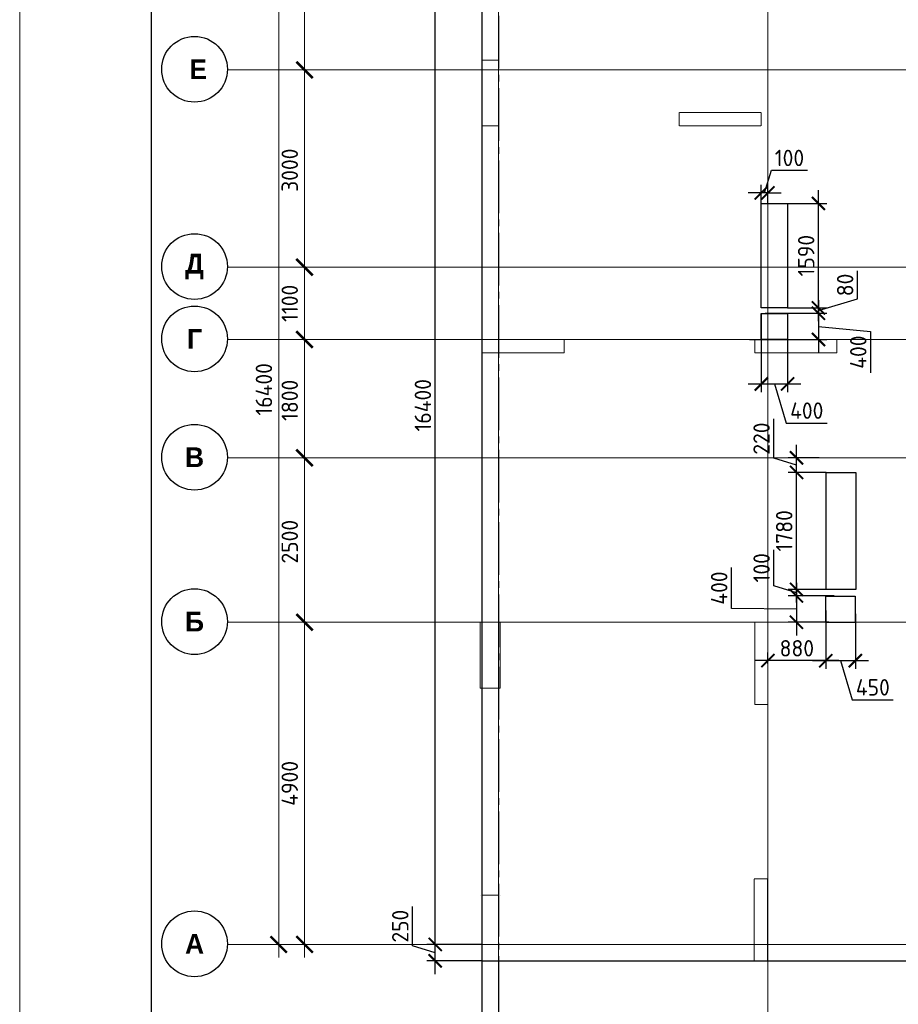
# Model space of a CAD drawing. Header units: millimetres. Extents: x -42044588 to 856694, y -806701 to 941911.
# Tile 65 of 256: x -203199 to -189834, y -386603 to -371629. Entities that reach past the tile are written whole.
import ezdxf

# ---------------------------------------------------------------- set-up
doc = ezdxf.new("R2010")
doc.units = ezdxf.units.MM
for name, pattern in [('______5', [1100, 800, -100, 100, -100]), ('DASHED', [7, 5, -2, 0]), ('осевая', [50.8, 31.75, -6.35, 6.35, -6.35])]:
    doc.linetypes.add(name, pattern=pattern)
doc.layers.add('Колонна_ бетон', color=7, linetype='Continuous', lineweight=50, true_color=0xb4b496)
for name, color, linetype, lineweight in [('Оси', 40, '______5', 18), ('Перекрытие ж_бетон', 1, 'Continuous', 30), ('РАЗМЕРЫ', 1, 'Continuous', 9), ('ТОНКИЕ', 7, 'Continuous', 9)]:
    doc.layers.add(name, color=color, linetype=linetype, lineweight=lineweight)
doc.layers.add('ТОЛСТЫЕ_ОСНОВНЫЕ', color=6, linetype='Continuous')
doc.styles.add('Century Gothic', font='GOTHIC.TTF')
doc.styles.add('GOST-2.304_Type-B', font='GOST_Common.ttf')
doc.dimstyles.new('СПДС', dxfattribs={"dimscale": 100, "dimtxt": 2.5, "dimasz": 2, "dimexe": 1.25, "dimexo": 0, "dimtad": 1, "dimdec": 0, "dimrnd": 5, "dimtxsty": 'GOST-2.304_Type-B', "dimblk": 'ARCHTICK', "dimcen": 2.5, "dimdle": 2, "dimclrd": 1, "dimclre": 1, "dimclrt": 1, "dimadec": 0, "dimazin": 2, "dimtfac": 0.75, "dimtdec": 0, "dimtmove": 1, "dimatfit": 3, "dimfxl": 0, "dimtolj": 1, "dimarcsym": 0})

# ---------------------------------------------------------------- blocks, each defined once
blk = doc.blocks.new('_ArchTick')
at = {"color": 0, "linetype": 'ByBlock', "const_width": 0.15}
blk.add_lwpolyline([(-0.5, -0.5), (0.5, 0.5)], dxfattribs=at)
blk = doc.blocks.new('*D6709')
at = {"color": 1, "lineweight": -2, "transparency": 16777216}
for p, q in [((-89046, -342901), (-89046, -326101)), ((-89266, -326301), (-88921, -326301)), ((-89046, -342701), (-89171, -342701))]:
    blk.add_line(p, q, dxfattribs=at)
at = {"layer": 'DEFPOINTS', "color": 0, "transparency": 16777216}
for p in [(-89266, -326301), (-89046, -326301), (-89046, -342701)]:
    blk.add_point(p, dxfattribs=at)
at = {"color": 1, "lineweight": -2, "transparency": 16777216, "xscale": 250, "yscale": 250, "zscale": 250}
for p, rotation in [((-89046, -326301), 90), ((-89046, -342701), 270)]:
    blk.add_blockref('_ArchTick', p, dxfattribs=dict(at, rotation=rotation))
at = {"color": 1, "transparency": 16777216, "insert": (-89271, -334259), "char_height": 250, "width": 104166.67, "attachment_point": 5, "rotation": 90, "style": 'GOST-2.304_Type-B'}
blk.add_mtext('\\A1;16400', dxfattribs=at)
blk = doc.blocks.new('NSY101')
at = {"color": 0, "linetype": 'ByBlock', "lineweight": -2}
blk.add_circle((0, 0), 50, dxfattribs=at)
blk = doc.blocks.new('СЛОЖНЫЙ_ОБЪЕКТ_23')
at = {"layer": 'Оси', "color": 16, "linetype": 'Continuous', "lineweight": 25, "transparency": 33554687, "xscale": 9.999999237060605, "yscale": 9.999999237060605, "zscale": 9.999999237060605}
blk.add_blockref('NSY101', (-12319, -19997), dxfattribs=at)
at = {"layer": 'Оси', "color": 16, "linetype": 'Continuous', "lineweight": 25, "transparency": 33554687, "insert": (-12319, -19997), "char_height": 300, "width": 460, "attachment_point": 5, "style": 'Century Gothic'}
blk.add_mtext('\\A1;{\\fCentury Gothic|i0|b1;\\H300.000000;\\W1.000000;\\C16;А}\\P', dxfattribs=at)
blk = doc.blocks.new('СЛОЖНЫЙ_ОБЪЕКТ_24')
at = {"layer": 'Оси', "color": 16, "linetype": 'Continuous', "lineweight": 25, "transparency": 33554687, "xscale": 9.999999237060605, "yscale": 9.999999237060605, "zscale": 9.999999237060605}
blk.add_blockref('NSY101', (-12319, -15097), dxfattribs=at)
at = {"layer": 'Оси', "color": 16, "linetype": 'Continuous', "lineweight": 25, "transparency": 33554687, "insert": (-12319, -15097), "char_height": 300, "width": 390, "attachment_point": 5, "style": 'Century Gothic'}
blk.add_mtext('\\A1;{\\fCentury Gothic|i0|b1;\\H300.000000;\\W1.000000;\\C16;Б}\\P', dxfattribs=at)
blk = doc.blocks.new('СЛОЖНЫЙ_ОБЪЕКТ_25')
at = {"layer": 'Оси', "color": 16, "linetype": 'Continuous', "lineweight": 25, "transparency": 33554687, "xscale": 9.999999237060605, "yscale": 9.999999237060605, "zscale": 9.999999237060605}
blk.add_blockref('NSY101', (-12319, -12597), dxfattribs=at)
at = {"layer": 'Оси', "color": 16, "linetype": 'Continuous', "lineweight": 25, "transparency": 33554687, "insert": (-12319, -12597), "char_height": 300, "width": 390, "attachment_point": 5, "style": 'Century Gothic'}
blk.add_mtext('\\A1;{\\fCentury Gothic|i0|b1;\\H300.000000;\\W1.000000;\\C16;В}\\P', dxfattribs=at)
blk = doc.blocks.new('СЛОЖНЫЙ_ОБЪЕКТ_26')
at = {"layer": 'Оси', "color": 16, "linetype": 'Continuous', "lineweight": 25, "transparency": 33554687, "xscale": 9.999999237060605, "yscale": 9.999999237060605, "zscale": 9.999999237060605}
blk.add_blockref('NSY101', (-12319, -10797), dxfattribs=at)
at = {"layer": 'Оси', "color": 16, "linetype": 'Continuous', "lineweight": 25, "transparency": 33554687, "insert": (-12319, -10797), "char_height": 300, "width": 345, "attachment_point": 5, "style": 'Century Gothic'}
blk.add_mtext('\\A1;{\\fCentury Gothic|i0|b1;\\H300.000000;\\W1.000000;\\C16;Г}\\P', dxfattribs=at)
blk = doc.blocks.new('СЛОЖНЫЙ_ОБЪЕКТ_27')
at = {"layer": 'Оси', "color": 16, "linetype": 'Continuous', "lineweight": 25, "transparency": 33554687, "xscale": 9.999999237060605, "yscale": 9.999999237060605, "zscale": 9.999999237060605}
blk.add_blockref('NSY101', (-12319, -9697), dxfattribs=at)
at = {"layer": 'Оси', "color": 16, "linetype": 'Continuous', "lineweight": 25, "transparency": 33554687, "insert": (-12319, -9697), "char_height": 300, "width": 470, "attachment_point": 5, "style": 'Century Gothic'}
blk.add_mtext('\\A1;{\\fCentury Gothic|i0|b1;\\H300.000000;\\W1.000000;\\C16;Д}\\P', dxfattribs=at)
blk = doc.blocks.new('СЛОЖНЫЙ_ОБЪЕКТ_62')
at = {"layer": 'Оси', "color": 16, "linetype": 'Continuous', "lineweight": 25, "transparency": 33554687, "xscale": 9.999999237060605, "yscale": 9.999999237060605, "zscale": 9.999999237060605}
blk.add_blockref('NSY101', (-12319, -6697), dxfattribs=at)
at = {"layer": 'Оси', "color": 16, "linetype": 'Continuous', "lineweight": 25, "transparency": 33554687, "insert": (-12319, -6697), "char_height": 300, "width": 480, "attachment_point": 5, "style": 'Century Gothic'}
blk.add_mtext('\\A1;{\\fCentury Gothic|i0|b1;\\H300.000000;\\W1.000000;\\C16; Е}\\P', dxfattribs=at)
blk = doc.blocks.new('*D6711')
at = {"color": 1, "lineweight": -2, "transparency": 16777216}
for p, q in [((-88653, -342901), (-88653, -337601)), ((-88653, -337801), (-88778, -337801)), ((-88653, -342701), (-88778, -342701))]:
    blk.add_line(p, q, dxfattribs=at)
at = {"layer": 'DEFPOINTS', "color": 0, "transparency": 16777216}
for p in [(-88653, -337801), (-88653, -337801), (-88653, -342701)]:
    blk.add_point(p, dxfattribs=at)
at = {"color": 1, "lineweight": -2, "transparency": 16777216, "xscale": 250, "yscale": 250, "zscale": 250}
for p, rotation in [((-88653, -337801), 90), ((-88653, -342701), 270)]:
    blk.add_blockref('_ArchTick', p, dxfattribs=dict(at, rotation=rotation))
at = {"color": 1, "transparency": 16777216, "insert": (-88878, -340251), "char_height": 250, "width": 83333.33, "attachment_point": 5, "rotation": 90, "style": 'GOST-2.304_Type-B'}
blk.add_mtext('\\A1;4900', dxfattribs=at)
blk = doc.blocks.new('*D6712')
at = {"color": 1, "lineweight": -2, "transparency": 16777216}
for p, q in [((-88653, -338001), (-88653, -335101)), ((-88653, -335301), (-88778, -335301)), ((-88653, -337801), (-88778, -337801))]:
    blk.add_line(p, q, dxfattribs=at)
at = {"layer": 'DEFPOINTS', "color": 0, "transparency": 16777216}
for p in [(-88653, -335301), (-88653, -335301), (-88653, -337801)]:
    blk.add_point(p, dxfattribs=at)
at = {"color": 1, "lineweight": -2, "transparency": 16777216, "xscale": 250, "yscale": 250, "zscale": 250}
for p, rotation in [((-88653, -335301), 90), ((-88653, -337801), 270)]:
    blk.add_blockref('_ArchTick', p, dxfattribs=dict(at, rotation=rotation))
at = {"color": 1, "transparency": 16777216, "insert": (-88878, -336576), "char_height": 250, "width": 83333.33, "attachment_point": 5, "rotation": 90, "style": 'GOST-2.304_Type-B'}
blk.add_mtext('\\A1;2500', dxfattribs=at)
blk = doc.blocks.new('*D6713')
at = {"color": 1, "lineweight": -2, "transparency": 16777216}
for p, q in [((-88653, -335501), (-88653, -333301)), ((-88653, -333501), (-88778, -333501)), ((-88653, -335301), (-88778, -335301))]:
    blk.add_line(p, q, dxfattribs=at)
at = {"layer": 'DEFPOINTS', "color": 0, "transparency": 16777216}
for p in [(-88653, -333501), (-88653, -333501), (-88653, -335301)]:
    blk.add_point(p, dxfattribs=at)
at = {"color": 1, "lineweight": -2, "transparency": 16777216, "xscale": 250, "yscale": 250, "zscale": 250}
for p, rotation in [((-88653, -333501), 90), ((-88653, -335301), 270)]:
    blk.add_blockref('_ArchTick', p, dxfattribs=dict(at, rotation=rotation))
at = {"color": 1, "transparency": 16777216, "insert": (-88878, -334426), "char_height": 250, "width": 83333.33, "attachment_point": 5, "rotation": 90, "style": 'GOST-2.304_Type-B'}
blk.add_mtext('\\A1;1800', dxfattribs=at)
blk = doc.blocks.new('*D6714')
at = {"color": 1, "lineweight": -2, "transparency": 16777216}
for p, q in [((-88653, -333701), (-88653, -332201)), ((-88653, -332401), (-88778, -332401)), ((-88653, -333501), (-88778, -333501))]:
    blk.add_line(p, q, dxfattribs=at)
at = {"layer": 'DEFPOINTS', "color": 0, "transparency": 16777216}
for p in [(-88653, -332401), (-88653, -332401), (-88653, -333501)]:
    blk.add_point(p, dxfattribs=at)
at = {"color": 1, "lineweight": -2, "transparency": 16777216, "xscale": 250, "yscale": 250, "zscale": 250}
for p, rotation in [((-88653, -332401), 90), ((-88653, -333501), 270)]:
    blk.add_blockref('_ArchTick', p, dxfattribs=dict(at, rotation=rotation))
at = {"color": 1, "transparency": 16777216, "insert": (-88878, -332951), "char_height": 250, "width": 83333.33, "attachment_point": 5, "rotation": 90, "style": 'GOST-2.304_Type-B'}
blk.add_mtext('\\A1;1100', dxfattribs=at)
blk = doc.blocks.new('*D6715')
at = {"color": 1, "lineweight": -2, "transparency": 16777216}
for p, q in [((-88653, -332601), (-88653, -329201)), ((-88653, -329401), (-88778, -329401)), ((-88653, -332401), (-88778, -332401))]:
    blk.add_line(p, q, dxfattribs=at)
at = {"layer": 'DEFPOINTS', "color": 0, "transparency": 16777216}
for p in [(-88653, -329401), (-88653, -329401), (-88653, -332401)]:
    blk.add_point(p, dxfattribs=at)
at = {"color": 1, "lineweight": -2, "transparency": 16777216, "xscale": 250, "yscale": 250, "zscale": 250}
for p, rotation in [((-88653, -329401), 90), ((-88653, -332401), 270)]:
    blk.add_blockref('_ArchTick', p, dxfattribs=dict(at, rotation=rotation))
at = {"color": 1, "transparency": 16777216, "insert": (-88878, -330926), "char_height": 250, "width": 83333.33, "attachment_point": 5, "rotation": 90, "style": 'GOST-2.304_Type-B'}
blk.add_mtext('\\A1;3000', dxfattribs=at)
blk = doc.blocks.new('*D6716')
at = {"color": 1, "lineweight": -2, "transparency": 16777216}
for p, q in [((-88653, -329601), (-88653, -326101)), ((-89077, -326301), (-88528, -326301)), ((-88653, -329401), (-88778, -329401))]:
    blk.add_line(p, q, dxfattribs=at)
at = {"layer": 'DEFPOINTS', "color": 0, "transparency": 16777216}
for p in [(-89077, -326301), (-88653, -326301), (-88653, -329401)]:
    blk.add_point(p, dxfattribs=at)
at = {"color": 1, "lineweight": -2, "transparency": 16777216, "xscale": 250, "yscale": 250, "zscale": 250}
for p, rotation in [((-88653, -326301), 90), ((-88653, -329401), 270)]:
    blk.add_blockref('_ArchTick', p, dxfattribs=dict(at, rotation=rotation))
at = {"color": 1, "transparency": 16777216, "insert": (-88878, -327851), "char_height": 250, "width": 83333.33, "attachment_point": 5, "rotation": 90, "style": 'GOST-2.304_Type-B'}
blk.add_mtext('\\A1;3100', dxfattribs=at)
blk = doc.blocks.new('*D962')
at = {"layer": 'DEFPOINTS', "color": 0, "transparency": 16777216}
for p in [(-196168, -385943), (-195918, -385943), (-196168, -388177)]:
    blk.add_point(p, dxfattribs=at)
at = {"layer": 'РАЗМЕРЫ', "color": 1, "lineweight": -2, "transparency": 16777216}
for p, q in [((-196168, -385943), (-196168, -388302)), ((-195918, -385943), (-195918, -388302)), ((-195718, -388177), (-196368, -388177)), ((-196043, -388177), (-195865, -388771)), ((-195865, -388771), (-195265, -388771))]:
    blk.add_line(p, q, dxfattribs=at)
at = {"layer": 'РАЗМЕРЫ', "color": 1, "lineweight": -2, "transparency": 16777216, "xscale": 200, "yscale": 200, "zscale": 200, "rotation": 180}
blk.add_blockref('_ArchTick', (-196168, -388177), dxfattribs=at)
at = {"layer": 'РАЗМЕРЫ', "color": 1, "lineweight": -2, "transparency": 16777216, "xscale": 200, "yscale": 200, "zscale": 200}
blk.add_blockref('_ArchTick', (-195918, -388177), dxfattribs=at)
at = {"layer": 'РАЗМЕРЫ', "color": 1, "lineweight": 0, "transparency": 16777216, "insert": (-195565, -388584), "char_height": 250, "attachment_point": 5, "style": 'GOST-2.304_Type-B'}
blk.add_mtext('\\A1;250', dxfattribs=at)
blk = doc.blocks.new('*D963')
at = {"layer": 'DEFPOINTS', "color": 0, "transparency": 16777216}
for p in [(-196879, -385693), (-196168, -385693), (-196168, -385943)]:
    blk.add_point(p, dxfattribs=at)
at = {"layer": 'РАЗМЕРЫ', "color": 1, "lineweight": -2, "transparency": 16777216}
for p, q in [((-197222, -385715), (-197222, -385115)), ((-196879, -386143), (-196879, -385493)), ((-196879, -385818), (-197222, -385715)), ((-196168, -385693), (-197004, -385693)), ((-196168, -385943), (-197004, -385943))]:
    blk.add_line(p, q, dxfattribs=at)
at = {"layer": 'РАЗМЕРЫ', "color": 1, "lineweight": -2, "transparency": 16777216, "xscale": 200, "yscale": 200, "zscale": 200}
for p, rotation in [((-196879, -385693), 90), ((-196879, -385943), 270)]:
    blk.add_blockref('_ArchTick', p, dxfattribs=dict(at, rotation=rotation))
at = {"layer": 'РАЗМЕРЫ', "color": 1, "lineweight": 0, "transparency": 16777216, "insert": (-197410, -385415), "char_height": 250, "attachment_point": 5, "rotation": 90, "style": 'GOST-2.304_Type-B'}
blk.add_mtext('\\A1;250', dxfattribs=at)
blk = doc.blocks.new('*D964')
at = {"layer": 'DEFPOINTS', "color": 0, "transparency": 16777216}
for p in [(-196879, -369293), (-196168, -369293), (-196586, -385693)]:
    blk.add_point(p, dxfattribs=at)
at = {"layer": 'РАЗМЕРЫ', "color": 1, "lineweight": -2, "transparency": 16777216}
for p, q in [((-196879, -385893), (-196879, -369093)), ((-196168, -369293), (-197004, -369293)), ((-196586, -385693), (-197004, -385693))]:
    blk.add_line(p, q, dxfattribs=at)
at = {"layer": 'РАЗМЕРЫ', "color": 1, "lineweight": -2, "transparency": 16777216, "xscale": 200, "yscale": 200, "zscale": 200}
for p, rotation in [((-196879, -369293), 90), ((-196879, -385693), 270)]:
    blk.add_blockref('_ArchTick', p, dxfattribs=dict(at, rotation=rotation))
at = {"layer": 'РАЗМЕРЫ', "color": 1, "lineweight": 0, "transparency": 16777216, "insert": (-197066, -377493), "char_height": 250, "attachment_point": 5, "rotation": 90, "style": 'GOST-2.304_Type-B'}
blk.add_mtext('\\A1;16400', dxfattribs=at)
blk = doc.blocks.new('подложка стн 1-го этажа')
at = {"layer": 'Колонна_ бетон', "color": 252, "linetype": 'DASHED', "lineweight": 0, "ltscale": 0.5, "true_color": 0x939598, "transparency": 33554687}
for p, q in [((7794, 22162, -200), (7794, 23162, -200)), ((7794, 23162, -200), (7794, 23162, -200)), ((7794, 23162, -200), (8044, 23162, -560)), ((8044, 23162, -560), (8044, 23162, -560)), ((8044, 23162, -400), (8044, 22162, -400)), ((10794, 22362, -200), (10794, 22362, -200)), ((10794, 22362, -200), (10794, 22162, -200)), ((10794, 22362, -200), (12044, 22362, -200)), ((12044, 22362, -200), (12044, 22362, -200)), ((12044, 22362, -200), (12044, 22162, -200)), ((8044, 22162, -200), (7794, 22162, -200)), ((7794, 22162, -200), (7794, 22162, -200)), ((8044, 22162, -200), (8044, 22162, -200)), ((10794, 22162, -200), (10794, 22162, -200)), ((10794, 22162, -200), (12044, 22162, -200)), ((12044, 22162, -200), (12044, 22162, -200)), ((7794, 18712, -200), (7794, 18912, -200)), ((7794, 18912, -200), (7794, 18912, -200)), ((9044, 18912, -200), (7794, 18912, -200)), ((9044, 18912, -200), (9044, 18912, -200)), ((9044, 18712, -200), (9044, 18912, -200)), ((11944, 18912, -200), (11944, 18912, -200)), ((11944, 18712, -200), (11944, 18912, -200)), ((11944, 18912, -200), (13194, 18912, -200)), ((13194, 18912, -200), (13194, 18912, -200)), ((13194, 18912, -200), (13194, 18712, -200)), ((9044, 18712, -200), (7794, 18712, -200)), ((7794, 18712, -200), (7794, 18712, -200)), ((9044, 18712, -200), (9044, 18712, -200)), ((13194, 18712, -200), (11944, 18712, -200)), ((11944, 18712, -200), (11944, 18712, -200)), ((13194, 18712, -200), (13194, 18712, -200)), ((7769, 14612, -200), (7769, 14612, -200)), ((7769, 14612, -200), (8069, 14612, -200)), ((7769, 13612, -200), (7769, 14612, -200)), ((8069, 14612, -200), (8069, 14612, -200)), ((8069, 13612, -200), (8069, 14612, -200)), ((11944, 14612, -200), (11944, 14612, -200)), ((11944, 13362, -200), (11944, 14612, -200)), ((11944, 14612, -200), (12144, 14612, -200)), ((12144, 14612, -200), (12144, 14612, -200)), ((12144, 13362, -200), (12144, 14612, -200)), ((7769, 13612, -200), (7769, 13612, -200)), ((7769, 13612, -200), (8069, 13612, -200)), ((8069, 13612, -200), (8069, 13612, -200)), ((11944, 13362, -200), (11944, 13362, -200)), ((11944, 13362, -200), (12144, 13362, -200)), ((12144, 13362, -200), (12144, 13362, -200)), ((11936, 10712, -760), (11936, 10712, -760)), ((11936, 9462, -760), (11936, 10712, -760)), ((11936, 10712, -760), (12136, 10712, -760)), ((12136, 10712, -760), (12136, 10712, -760)), ((12136, 9462, -760), (12136, 10712, -760)), ((7769, 10462, -560), (7769, 10462, -560)), ((7794, 10462, -560), (8044, 10462, -560)), ((7794, 9462, -560), (7794, 10462, -560)), ((8044, 9462, -560), (8044, 10462, -560)), ((8069, 10462, -560), (8069, 10462, -560)), ((7794, 9462, -560), (7794, 9462, -560)), ((7794, 9462, -560), (8046, 9462, -560)), ((8046, 9462, -560), (8046, 9462, -560)), ((11936, 9462, -760), (11936, 9462, -760)), ((11936, 9462, -760), (12136, 9462, -760)), ((12136, 9462, -760), (12136, 9462, -760))]:
    blk.add_line(p, q, dxfattribs=at)
blk = doc.blocks.new('*U6686')
at = {"layer": 'ТОЛСТЫЕ_ОСНОВНЫЕ', "color": 6}
blk.add_lwpolyline([(20, 5), (886, 5), (886, 415), (20, 415)], close=True, dxfattribs=at)
at = {"layer": 'ТОНКИЕ'}
blk.add_lwpolyline([(0, 0), (891, 0), (891, 420), (0, 420)], close=True, dxfattribs=at)
blk = doc.blocks.new('*D3781')
at = {"layer": 'DEFPOINTS', "color": 0, "transparency": 16777216}
for p in [(-191918, -376095), (-191518, -376093), (-191518, -377169)]:
    blk.add_point(p, dxfattribs=at)
at = {"layer": 'РАЗМЕРЫ', "color": 1, "lineweight": -2, "transparency": 16777216}
for p, q in [((-191918, -376095), (-191918, -377294)), ((-191518, -376093), (-191518, -377294)), ((-192118, -377169), (-191318, -377169)), ((-191718, -377169), (-191540, -377763)), ((-191540, -377763), (-190915, -377763))]:
    blk.add_line(p, q, dxfattribs=at)
at = {"layer": 'РАЗМЕРЫ', "color": 1, "lineweight": -2, "transparency": 16777216, "xscale": 200, "yscale": 200, "zscale": 200, "rotation": 180}
blk.add_blockref('_ArchTick', (-191918, -377169), dxfattribs=at)
at = {"layer": 'РАЗМЕРЫ', "color": 1, "lineweight": -2, "transparency": 16777216, "xscale": 200, "yscale": 200, "zscale": 200}
blk.add_blockref('_ArchTick', (-191518, -377169), dxfattribs=at)
at = {"layer": 'РАЗМЕРЫ', "color": 1, "lineweight": 0, "transparency": 16777216, "insert": (-191227, -377575), "char_height": 250, "attachment_point": 5, "style": 'GOST-2.304_Type-B'}
blk.add_mtext('\\A1;400', dxfattribs=at)
blk = doc.blocks.new('*D3782')
at = {"layer": 'DEFPOINTS', "color": 0, "transparency": 16777216}
for p in [(-191860, -376093), (-192097, -376493), (-191049, -376493)]:
    blk.add_point(p, dxfattribs=at)
at = {"layer": 'РАЗМЕРЫ', "color": 1, "lineweight": -2, "transparency": 16777216}
for p, q in [((-191049, -375893), (-191049, -376693)), ((-191860, -376093), (-190924, -376093)), ((-191049, -376293), (-190255, -376373)), ((-190255, -376373), (-190255, -376998)), ((-192097, -376493), (-190924, -376493))]:
    blk.add_line(p, q, dxfattribs=at)
at = {"layer": 'РАЗМЕРЫ', "color": 1, "lineweight": -2, "transparency": 16777216, "xscale": 200, "yscale": 200, "zscale": 200}
for p, rotation in [((-191049, -376093), 90), ((-191049, -376493), 270)]:
    blk.add_blockref('_ArchTick', p, dxfattribs=dict(at, rotation=rotation))
at = {"layer": 'РАЗМЕРЫ', "color": 1, "lineweight": 0, "transparency": 16777216, "insert": (-190443, -376685), "char_height": 250, "attachment_point": 5, "rotation": 90, "style": 'GOST-2.304_Type-B'}
blk.add_mtext('\\A1;400', dxfattribs=at)
blk = doc.blocks.new('*D3786')
at = {"layer": 'DEFPOINTS', "color": 0, "transparency": 16777216}
for p in [(-190808, -380393), (-191383, -380793), (-190890, -380793)]:
    blk.add_point(p, dxfattribs=at)
at = {"layer": 'РАЗМЕРЫ', "color": 1, "lineweight": -2, "transparency": 16777216}
for p, q in [((-192372, -380586), (-192372, -379961)), ((-191383, -380193), (-191383, -380993)), ((-190808, -380393), (-191508, -380393)), ((-191383, -380593), (-192372, -380586)), ((-190890, -380793), (-191508, -380793))]:
    blk.add_line(p, q, dxfattribs=at)
at = {"layer": 'РАЗМЕРЫ', "color": 1, "lineweight": -2, "transparency": 16777216, "xscale": 200, "yscale": 200, "zscale": 200}
for p, rotation in [((-191383, -380393), 90), ((-191383, -380793), 270)]:
    blk.add_blockref('_ArchTick', p, dxfattribs=dict(at, rotation=rotation))
at = {"layer": 'РАЗМЕРЫ', "color": 1, "lineweight": 0, "transparency": 16777216, "insert": (-192559, -380273), "char_height": 250, "attachment_point": 5, "rotation": 90, "style": 'GOST-2.304_Type-B'}
blk.add_mtext('\\A1;400', dxfattribs=at)
blk = doc.blocks.new('*D3787')
at = {"layer": 'DEFPOINTS', "color": 0, "transparency": 16777216}
for p in [(-190938, -380613), (-190487, -380667), (-190487, -381377)]:
    blk.add_point(p, dxfattribs=at)
at = {"layer": 'РАЗМЕРЫ', "color": 1, "lineweight": -2, "transparency": 16777216}
for p, q in [((-190938, -380613), (-190938, -381502)), ((-190487, -380667), (-190487, -381502)), ((-191138, -381377), (-190287, -381377)), ((-190713, -381377), (-190535, -381971)), ((-190535, -381971), (-189910, -381971))]:
    blk.add_line(p, q, dxfattribs=at)
at = {"layer": 'РАЗМЕРЫ', "color": 1, "lineweight": -2, "transparency": 16777216, "xscale": 200, "yscale": 200, "zscale": 200, "rotation": 180}
blk.add_blockref('_ArchTick', (-190938, -381377), dxfattribs=at)
at = {"layer": 'РАЗМЕРЫ', "color": 1, "lineweight": -2, "transparency": 16777216, "xscale": 200, "yscale": 200, "zscale": 200}
blk.add_blockref('_ArchTick', (-190487, -381377), dxfattribs=at)
at = {"layer": 'РАЗМЕРЫ', "color": 1, "lineweight": 0, "transparency": 16777216, "insert": (-190222, -381783), "char_height": 250, "attachment_point": 5, "style": 'GOST-2.304_Type-B'}
blk.add_mtext('\\A1;450', dxfattribs=at)
blk = doc.blocks.new('*D3945')
at = {"layer": 'DEFPOINTS', "color": 0, "transparency": 16777216}
for p in [(-190938, -380613), (-191818, -381377), (-191818, -381420)]:
    blk.add_point(p, dxfattribs=at)
at = {"layer": 'РАЗМЕРЫ', "color": 1, "lineweight": -2, "transparency": 16777216}
for p, q in [((-190938, -380613), (-190938, -381502)), ((-190738, -381377), (-192018, -381377)), ((-191818, -381420), (-191818, -381252))]:
    blk.add_line(p, q, dxfattribs=at)
at = {"layer": 'РАЗМЕРЫ', "color": 1, "lineweight": -2, "transparency": 16777216, "xscale": 200, "yscale": 200, "zscale": 200, "rotation": 180}
blk.add_blockref('_ArchTick', (-191818, -381377), dxfattribs=at)
at = {"layer": 'РАЗМЕРЫ', "color": 1, "lineweight": -2, "transparency": 16777216, "xscale": 200, "yscale": 200, "zscale": 200}
blk.add_blockref('_ArchTick', (-190938, -381377), dxfattribs=at)
at = {"layer": 'РАЗМЕРЫ', "color": 1, "lineweight": 0, "transparency": 16777216, "insert": (-191378, -381189), "char_height": 250, "attachment_point": 5, "style": 'GOST-2.304_Type-B'}
blk.add_mtext('\\A1;880', dxfattribs=at)
blk = doc.blocks.new('*D3850')
at = {"layer": 'DEFPOINTS', "color": 0, "transparency": 16777216}
for p in [(-191860, -376093), (-191518, -376013), (-191049, -376013)]:
    blk.add_point(p, dxfattribs=at)
at = {"layer": 'РАЗМЕРЫ', "color": 1, "lineweight": -2, "transparency": 16777216}
for p, q in [((-190455, -375875), (-190455, -375450)), ((-191049, -376013), (-191049, -375813)), ((-191049, -376053), (-190455, -375875)), ((-191860, -376093), (-190924, -376093)), ((-191518, -376013), (-190924, -376013)), ((-191049, -376093), (-191049, -376013)), ((-191049, -376093), (-191049, -376013)), ((-191049, -376093), (-191049, -376293))]:
    blk.add_line(p, q, dxfattribs=at)
at = {"layer": 'РАЗМЕРЫ', "color": 1, "lineweight": -2, "transparency": 16777216, "xscale": 200, "yscale": 200, "zscale": 200}
for p, rotation in [((-191049, -376013), 270), ((-191049, -376093), 90)]:
    blk.add_blockref('_ArchTick', p, dxfattribs=dict(at, rotation=rotation))
at = {"layer": 'РАЗМЕРЫ', "color": 1, "lineweight": 0, "transparency": 16777216, "insert": (-190643, -375663), "char_height": 250, "attachment_point": 5, "rotation": 90, "style": 'GOST-2.304_Type-B'}
blk.add_mtext('\\A1;80', dxfattribs=at)
blk = doc.blocks.new('*D3851')
at = {"layer": 'DEFPOINTS', "color": 0, "transparency": 16777216}
for p in [(-191518, -374423), (-191049, -374423), (-191518, -376013)]:
    blk.add_point(p, dxfattribs=at)
at = {"layer": 'РАЗМЕРЫ', "color": 1, "lineweight": -2, "transparency": 16777216}
for p, q in [((-191049, -376213), (-191049, -374223)), ((-191518, -374423), (-190924, -374423)), ((-191518, -376013), (-190924, -376013))]:
    blk.add_line(p, q, dxfattribs=at)
at = {"layer": 'РАЗМЕРЫ', "color": 1, "lineweight": -2, "transparency": 16777216, "xscale": 200, "yscale": 200, "zscale": 200}
for p, rotation in [((-191049, -374423), 90), ((-191049, -376013), 270)]:
    blk.add_blockref('_ArchTick', p, dxfattribs=dict(at, rotation=rotation))
at = {"layer": 'РАЗМЕРЫ', "color": 1, "lineweight": 0, "transparency": 16777216, "insert": (-191236, -375218), "char_height": 250, "attachment_point": 5, "rotation": 90, "style": 'GOST-2.304_Type-B'}
blk.add_mtext('\\A1;1590', dxfattribs=at)
blk = doc.blocks.new('*D3852')
at = {"layer": 'DEFPOINTS', "color": 0, "transparency": 16777216}
for p in [(-191383, -380293), (-190931, -380293), (-190808, -380393)]:
    blk.add_point(p, dxfattribs=at)
at = {"layer": 'РАЗМЕРЫ', "color": 1, "lineweight": -2, "transparency": 16777216}
for p, q in [((-191726, -380240), (-191726, -379690)), ((-191383, -380293), (-191383, -380093)), ((-191383, -380343), (-191726, -380240)), ((-190931, -380293), (-191508, -380293)), ((-191383, -380393), (-191383, -380293)), ((-191383, -380393), (-191383, -380293)), ((-190808, -380393), (-191508, -380393)), ((-191383, -380393), (-191383, -380593))]:
    blk.add_line(p, q, dxfattribs=at)
at = {"layer": 'РАЗМЕРЫ', "color": 1, "lineweight": -2, "transparency": 16777216, "xscale": 200, "yscale": 200, "zscale": 200}
for p, rotation in [((-191383, -380293), 270), ((-191383, -380393), 90)]:
    blk.add_blockref('_ArchTick', p, dxfattribs=dict(at, rotation=rotation))
at = {"layer": 'РАЗМЕРЫ', "color": 1, "lineweight": 0, "transparency": 16777216, "insert": (-191914, -379965), "char_height": 250, "attachment_point": 5, "rotation": 90, "style": 'GOST-2.304_Type-B'}
blk.add_mtext('\\A1;100', dxfattribs=at)
blk = doc.blocks.new('*D3853')
at = {"layer": 'DEFPOINTS', "color": 0, "transparency": 16777216}
for p in [(-191382, -378513), (-190931, -378513), (-190931, -380293)]:
    blk.add_point(p, dxfattribs=at)
at = {"layer": 'РАЗМЕРЫ', "color": 1, "lineweight": -2, "transparency": 16777216}
for p, q in [((-191382, -380493), (-191382, -378313)), ((-190931, -378513), (-191507, -378513)), ((-190931, -380293), (-191507, -380293))]:
    blk.add_line(p, q, dxfattribs=at)
at = {"layer": 'РАЗМЕРЫ', "color": 1, "lineweight": -2, "transparency": 16777216, "xscale": 200, "yscale": 200, "zscale": 200}
for p, rotation in [((-191382, -378513), 90), ((-191382, -380293), 270)]:
    blk.add_blockref('_ArchTick', p, dxfattribs=dict(at, rotation=rotation))
at = {"layer": 'РАЗМЕРЫ', "color": 1, "lineweight": 0, "transparency": 16777216, "insert": (-191570, -379403), "char_height": 250, "attachment_point": 5, "rotation": 90, "style": 'GOST-2.304_Type-B'}
blk.add_mtext('\\A1;1780', dxfattribs=at)
blk = doc.blocks.new('*D3961')
at = {"layer": 'DEFPOINTS', "color": 0, "transparency": 16777216}
for p in [(-191383, -378293), (-191037, -378293), (-190931, -378513)]:
    blk.add_point(p, dxfattribs=at)
at = {"layer": 'РАЗМЕРЫ', "color": 1, "lineweight": -2, "transparency": 16777216}
for p, q in [((-191726, -378300), (-191726, -377700)), ((-191383, -378713), (-191383, -378093)), ((-191383, -378403), (-191726, -378300)), ((-191037, -378293), (-191508, -378293)), ((-190931, -378513), (-191508, -378513))]:
    blk.add_line(p, q, dxfattribs=at)
at = {"layer": 'РАЗМЕРЫ', "color": 1, "lineweight": -2, "transparency": 16777216, "xscale": 200, "yscale": 200, "zscale": 200}
for p, rotation in [((-191383, -378293), 90), ((-191383, -378513), 270)]:
    blk.add_blockref('_ArchTick', p, dxfattribs=dict(at, rotation=rotation))
at = {"layer": 'РАЗМЕРЫ', "color": 1, "lineweight": 0, "transparency": 16777216, "insert": (-191914, -378000), "char_height": 250, "attachment_point": 5, "rotation": 90, "style": 'GOST-2.304_Type-B'}
blk.add_mtext('\\A1;220', dxfattribs=at)
blk = doc.blocks.new('*D3775')
at = {"layer": 'DEFPOINTS', "color": 0, "transparency": 16777216}
for p in [(-191918, -374264), (-191918, -374423), (-191818, -374423)]:
    blk.add_point(p, dxfattribs=at)
at = {"layer": 'РАЗМЕРЫ', "color": 1, "lineweight": -2, "transparency": 16777216}
for p, q in [((-191868, -374264), (-191765, -373920)), ((-191765, -373920), (-191215, -373920)), ((-191918, -374423), (-191918, -374139)), ((-191818, -374423), (-191818, -374139)), ((-191918, -374264), (-192118, -374264)), ((-191818, -374264), (-191918, -374264)), ((-191818, -374264), (-191918, -374264)), ((-191818, -374264), (-191618, -374264))]:
    blk.add_line(p, q, dxfattribs=at)
at = {"layer": 'РАЗМЕРЫ', "color": 1, "lineweight": -2, "transparency": 16777216, "xscale": 200, "yscale": 200, "zscale": 200}
blk.add_blockref('_ArchTick', (-191918, -374264), dxfattribs=at)
at = {"layer": 'РАЗМЕРЫ', "color": 1, "lineweight": -2, "transparency": 16777216, "xscale": 200, "yscale": 200, "zscale": 200, "rotation": 180}
blk.add_blockref('_ArchTick', (-191818, -374264), dxfattribs=at)
at = {"layer": 'РАЗМЕРЫ', "color": 1, "lineweight": 0, "transparency": 16777216, "insert": (-191490, -373732), "char_height": 250, "attachment_point": 5, "style": 'GOST-2.304_Type-B'}
blk.add_mtext('\\A1;100', dxfattribs=at)
blk = doc.blocks.new('блочина')
at = {"layer": 'Перекрытие ж_бетон', "color": 4}
for points in [[(108013, 60560), (107613, 60560), (107613, 62150), (108013, 62150)], [(107613, 60478), (108013, 60478), (108013, 60078), (107613, 60078)], [(109050, 56280), (108600, 56280), (108600, 58060), (109050, 58060)], [(108593, 56178), (109042, 56178), (109042, 55778), (108593, 55778)]]:
    blk.add_lwpolyline(points, close=True, dxfattribs=at)
blk = doc.blocks.new('оси блок 2')
at = {"layer": 'Оси', "color": 16, "linetype": 'осевая', "lineweight": 0, "ltscale": 0.25, "transparency": 33554687}
for p, q in [((-85704.7, -322543), (-85704.7, -347930)), ((-81604.7, -322543), (-81604.7, -347914.1)), ((-89822.3, -329401.3), (-37238.5, -329401.3)), ((-89822.3, -332401.3), (-37238.5, -332401.3)), ((-89822.3, -333501.3), (-37238.5, -333501.3)), ((-89822.3, -335301.3), (-37238.5, -335301.3)), ((-89822.3, -337801.3), (-37238.5, -337801.3)), ((-89822.3, -342701.3), (-37238.5, -342701.3))]:
    blk.add_line(p, q, dxfattribs=at)
at = {"layer": 'Оси', "color": 16, "linetype": 'Continuous', "lineweight": 25, "transparency": 33554687}
for name in ['СЛОЖНЫЙ_ОБЪЕКТ_62', 'СЛОЖНЫЙ_ОБЪЕКТ_27', 'СЛОЖНЫЙ_ОБЪЕКТ_26', 'СЛОЖНЫЙ_ОБЪЕКТ_25', 'СЛОЖНЫЙ_ОБЪЕКТ_24', 'СЛОЖНЫЙ_ОБЪЕКТ_23']:
    blk.add_blockref(name, (-78007.2, -322694.4), dxfattribs=at)
for base, p1, p2, picture, middle in [((-89046, -326301.3), (-89046, -342701.3), (-89266.1, -326301.3), '*D6709', (-89046, -334259)), ((-88653.5, -326301.3), (-88653.5, -329401.3), (-89077, -326301.3), '*D6716', (-88653.5, -327851.3)), ((-88653.5, -329401.3), (-88653.5, -332401.3), (-88653.5, -329401.3), '*D6715', (-88653.5, -330926.5)), ((-88653.5, -332401.3), (-88653.5, -333501.3), (-88653.5, -332401.3), '*D6714', (-88653.5, -332951.3)), ((-88653.5, -333501.3), (-88653.5, -335301.3), (-88653.5, -333501.3), '*D6713', (-88653.5, -334426.5)), ((-88653.5, -335301.3), (-88653.5, -337801.3), (-88653.5, -335301.3), '*D6712', (-88653.5, -336576.5)), ((-88653.5, -337801.3), (-88653.5, -342701.3), (-88653.5, -337801.3), '*D6711', (-88653.5, -340251.3))]:
    dim = blk.add_linear_dim(base=base, p1=p1, p2=p2, angle=90, dimstyle='СПДС', override={"dimgap": 1})
    dim.commit()
    dim.dimension.update_dxf_attribs({"geometry": picture, "text_midpoint": middle, "dimtype": 160})

msp = doc.modelspace()

# ---------------------------------------------------------------- linework, layer by layer
at = {"layer": 'Оси', "color": 16, "linetype": '______5', "lineweight": 25, "transparency": 33554687}
msp.add_line((-195918.038, -367170.061), (-195918.038, -391160.061), dxfattribs=at)
at = {"layer": 'Перекрытие ж_бетон'}
for points in [[(-185508.038, -369043.339), (-185508.038, -369043.339), (-196168.038, -369043.339), (-196168.038, -385943.339)], [(-196168.038, -385943.339), (-177617.874, -385943.339)]]:
    msp.add_lwpolyline(points, dxfattribs=at)

# ---------------------------------------------------------------- block references
at = {"xscale": 100, "yscale": 100, "zscale": 100}
msp.add_blockref('*U6686', (-203199.263, -403200.052), dxfattribs=at)
for name, p in [('подложка стн 1-го этажа', (-203961.961, -395405.133, 560)), ('блочина', (-299531.244, -436573.303))]:
    msp.add_blockref(name, p)
at = {"layer": 'РАЗМЕРЫ'}
msp.add_blockref('оси блок 2', (-110213.32, -42992.017), dxfattribs=at)

# ---------------------------------------------------------------- dimensions: what is measured, and where the dimension line sits
at = {"layer": 'РАЗМЕРЫ', "lineweight": 0}
for base, p1, p2, picture, middle in [((-196878.615, -369293.339), (-196585.826, -385693.339), (-196168.038, -369293.339), '*D964', (-197066.115, -377493.339)), ((-191048.81, -374423.339), (-191517.691, -376013.339), (-191517.691, -374423.339), '*D3851', (-191236.31, -375218.339)), ((-191048.81, -376013.339), (-191859.846, -376093.339), (-191517.691, -376013.339), '*D3850', (-190642.56, -375812.714)), ((-191382.562, -378293.339), (-190930.61, -378513.433), (-191036.613, -378293.339), '*D3961', (-191913.812, -378237.761)), ((-191382.478, -378513.433), (-190930.693, -380293.431), (-190930.61, -378513.433), '*D3853', (-191569.978, -379403.432)), ((-191382.562, -380293.431), (-190807.604, -380393.339), (-190930.693, -380293.431), '*D3852', (-191913.812, -380177.76)), ((-196878.615, -385693.339), (-196168.038, -385943.339), (-196168.038, -385693.339), '*D963', (-197409.865, -385652.714))]:
    dim = msp.add_linear_dim(base=base, p1=p1, p2=p2, angle=90, dimstyle='СПДС', override={"dimrnd": 5}, dxfattribs=at)
    dim.commit()
    dim.dimension.update_dxf_attribs({"geometry": picture, "text_midpoint": middle})
dim = msp.add_linear_dim(base=(-191917.691, -374263.545), p1=(-191817.896, -374423.339), p2=(-191917.691, -374423.339), dimstyle='СПДС', dxfattribs=at)
dim.commit()
dim.dimension.update_dxf_attribs({"geometry": '*D3775', "text_midpoint": (-191702.169, -373732.295)})
at = {"layer": 'РАЗМЕРЫ', "color": 4, "lineweight": 0}
dim = msp.add_linear_dim(base=(-191048.81, -376493.339), p1=(-191859.846, -376093.339), p2=(-192096.649, -376493.339), angle=90, dimstyle='СПДС', override={"dimrnd": 5}, dxfattribs=at)
dim.commit()
dim.dimension.update_dxf_attribs({"geometry": '*D3782', "text_midpoint": (-190255.107, -376435.027), "dimtype": 160})
dim = msp.add_linear_dim(base=(-191517.894, -377169.076), p1=(-191918.036, -376095.339), p2=(-191517.894, -376093.339), dimstyle='СПДС', override={"dimrnd": 5}, dxfattribs=at)
dim.commit()
dim.dimension.update_dxf_attribs({"geometry": '*D3781', "text_midpoint": (-191477.34, -377575.326)})
at = {"layer": 'РАЗМЕРЫ', "lineweight": 0}
dim = msp.add_linear_dim(base=(-191382.562, -380793.34), p1=(-190807.604, -380393.339), p2=(-190890.456, -380793.34), angle=90, dimstyle='СПДС', override={"dimrnd": 5}, dxfattribs=at)
dim.commit()
dim.dimension.update_dxf_attribs({"geometry": '*D3786', "text_midpoint": (-192371.503, -380523.339), "dimtype": 160})
for base, p1, p2, picture, middle in [((-191817.896, -381376.897), (-190937.894, -380613.209), (-191817.896, -381420.315), '*D3945', (-191377.895, -381189.397)), ((-190487.415, -381376.897), (-190937.894, -380613.209), (-190487.415, -380667.156), '*D3787', (-190472.029, -381783.147)), ((-196168.038, -388177.434), (-195918.038, -385943.339), (-196168.038, -385943.339), '*D962', (-195802.413, -388583.684))]:
    dim = msp.add_linear_dim(base=base, p1=p1, p2=p2, dimstyle='СПДС', override={"dimrnd": 5}, dxfattribs=at)
    dim.commit()
    dim.dimension.update_dxf_attribs({"geometry": picture, "text_midpoint": middle})

doc.saveas('drawing.dxf')
